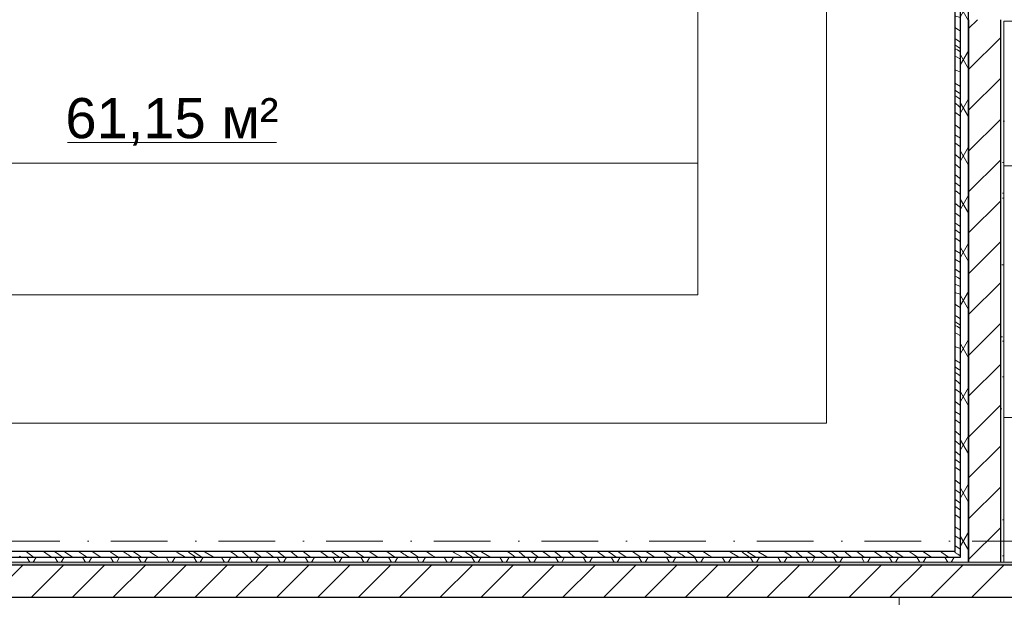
# Model space of a CAD drawing. Header units: millimetres. Extents: x -59761 to 112741, y -57975 to 46221.
# Tile 34 of 256: x 11391 to 17523, y -17900 to -14300. Entities that reach past the tile are written whole.
import ezdxf

# ---------------------------------------------------------------- set-up
doc = ezdxf.new("R2010")
doc.units = ezdxf.units.MM
for name, pattern in [('Wipeout_Contour', [1000, 0, -1000]), ('Штриховая', [564.444447, 282.222223, -282.222223]), ('Штрихпунктирная', [670.277762, 352.777767, -176.388884, 0, -141.111112])]:
    doc.linetypes.add(name, pattern=pattern)
for name, color, linetype in [('Интерьер - Оборудование бань', 7, 'Continuous'), ('Интерьер - Сантехника', 7, 'Continuous'), ('Конструктив - Стены Блок 200 нов', 7, 'Continuous'), ('УЛИЦА_Внутр отделка бань', 7, 'Continuous'), ('Элемент Модели - Зона', 7, 'Continuous'), ('Элемент Модели - Оси', 2, 'Continuous')]:
    doc.layers.add(name, color=color, linetype=linetype)
doc.styles.add('СГЕНЕРИР_СТИЛЬ_1', font='arial.ttf')
pattern_1 = [(45, (-45000, -53650), (-111.36932, 111.36932), [0, -105, 0, -157.5]), (110, (-44650, -53650), (148.0016, 53.86817), [0, -77, 0, -133])]
pattern_2 = [(45, (-45000, -54000), (-127.2792, 127.2792), [])]
pattern_3 = [(60, (-45000, -54000), (-129.9038, 75), []), (120, (-45000, -54000), (129.9038, 75), [])]

# ---------------------------------------------------------------- blocks, each defined once
blk = doc.blocks.new('*X637', base_point=(2412685.8, -340475.5))
at = {"layer": 'УЛИЦА_Внутр отделка бань', "color": 7, "linetype": 'Continuous', "lineweight": 5}
blk.add_line((2474913.7, -304103.5), (2474900.8, -304095.1), dxfattribs=at)
blk = doc.blocks.new('*X640', base_point=(2412685.8, -340475.5))
at = {"layer": 'УЛИЦА_Внутр отделка бань', "color": 7, "linetype": 'Continuous', "lineweight": 5}
for p, q in [((2474935.8, -298366.5), (2474927.5, -298360.5)), ((2474907.6, -298395.5), (2474900.8, -298390.7)), ((2474935.8, -298415.6), (2474907.6, -298395.5)), ((2474935.8, -298496.7), (2474900.8, -298471.2)), ((2474912.2, -298539.1), (2474900.8, -298530.8)), ((2474935.8, -298555.6), (2474912.2, -298539.1)), ((2474931.4, -298613.9), (2474900.8, -298592.2)), ((2474935.8, -298659.3), (2474900.8, -298635.5)), ((2474935.8, -298617), (2474931.4, -298613.9)), ((2474927.5, -298704.8), (2474900.8, -298685.8)), ((2474935.8, -298710.7), (2474927.5, -298704.8)), ((2474934.8, -298785.3), (2474900.8, -298762.9)), ((2474935.8, -298785.9), (2474934.8, -298785.3)), ((2474935.8, -298840.4), (2474900.8, -298818.9)), ((2474905.5, -298885), (2474900.8, -298881.9)), ((2474914.8, -298891), (2474905.5, -298885)), ((2474924.1, -298897), (2474914.8, -298891)), ((2474933.5, -298903), (2474924.1, -298897)), ((2474935.8, -298904.4), (2474933.5, -298903)), ((2474918.1, -298933.7), (2474900.8, -298922.5)), ((2474926, -298938.7), (2474918.1, -298933.7)), ((2474933.9, -298943.8), (2474926, -298938.7)), ((2474935.8, -298945), (2474933.9, -298943.8)), ((2474900.8, -298975.5), (2474906.1, -298977.7)), ((2474900.8, -299026.5), (2474932.8, -299038)), ((2474906.1, -298977.7), (2474928.7, -298987.3)), ((2474928.7, -298987.3), (2474935.8, -298990.5)), ((2474932.8, -299038), (2474935.8, -299039.2)), ((2474922.4, -299113.7), (2474900.8, -299100.1)), ((2474935.8, -299122), (2474922.4, -299113.7)), ((2474913.2, -299176.3), (2474900.8, -299168.2)), ((2474925, -299223.8), (2474900.8, -299207.8)), ((2474935.8, -299190.6), (2474913.2, -299176.3)), ((2474907.3, -299235), (2474900.8, -299231.6)), ((2474900.8, -299276.4), (2474929.2, -299292.7)), ((2474916.7, -299240.2), (2474907.3, -299235)), ((2474926, -299245.6), (2474916.7, -299240.2)), ((2474935.8, -299230.9), (2474925, -299223.8)), ((2474935.2, -299251.3), (2474926, -299245.6)), ((2474935.8, -299251.6), (2474935.2, -299251.3)), ((2474929.2, -299292.7), (2474935.8, -299296.9)), ((2474916.9, -299369.4), (2474900.8, -299363.8)), ((2474935.8, -299377.4), (2474916.9, -299369.4)), ((2474935.8, -299467.1), (2474900.8, -299446.7)), ((2474929, -299509.2), (2474900.8, -299491.5)), ((2474924.5, -299540.3), (2474900.8, -299523.1)), ((2474935.8, -299513.4), (2474929, -299509.2)), ((2474910.2, -299577.4), (2474900.8, -299569.2)), ((2474920.4, -299586.5), (2474910.2, -299577.4)), ((2474935.8, -299600.1), (2474920.4, -299586.5)), ((2474935.8, -299548.4), (2474924.5, -299540.3)), ((2474935, -299653.5), (2474900.8, -299626.9)), ((2474910.4, -299713.3), (2474900.8, -299707.4)), ((2474935.8, -299654.2), (2474935, -299653.5)), ((2474935.7, -299790.2), (2474900.8, -299769.4)), ((2474928, -299725.5), (2474910.4, -299713.3)), ((2474935.8, -299731.6), (2474928, -299725.5)), ((2474935.8, -299844.5), (2474900.8, -299819.5)), ((2474935.8, -299790.2), (2474935.7, -299790.2)), ((2474935.8, -299918), (2474900.8, -299890)), ((2474915.6, -299961.9), (2474900.8, -299949.7)), ((2474935.8, -300042.6), (2474900.8, -300015.5)), ((2474935.8, -299978.3), (2474915.6, -299961.9)), ((2474935.8, -300090.7), (2474900.8, -300065.3)), ((2474907.6, -300119.7), (2474900.8, -300114.9)), ((2474935.8, -300139.8), (2474907.6, -300119.7)), ((2474935.8, -300220.9), (2474900.8, -300195.5)), ((2474912.2, -300263.3), (2474900.8, -300255)), ((2474931.4, -300338.2), (2474900.8, -300316.4)), ((2474935.8, -300279.8), (2474912.2, -300263.3)), ((2474935.8, -300383.5), (2474900.8, -300359.8)), ((2474935.8, -300341.2), (2474931.4, -300338.2)), ((2474927.5, -300429), (2474900.8, -300410)), ((2474935.8, -300434.9), (2474927.5, -300429)), ((2474934.8, -300509.5), (2474900.8, -300487.1)), ((2474935.8, -300564.6), (2474900.8, -300543.1)), ((2474935.8, -300510.1), (2474934.8, -300509.5)), ((2474905.5, -300609.2), (2474900.8, -300606.1)), ((2474914.8, -300615.2), (2474905.5, -300609.2)), ((2474924.1, -300621.2), (2474914.8, -300615.2)), ((2474933.5, -300627.2), (2474924.1, -300621.2)), ((2474935.8, -300628.6), (2474933.5, -300627.2)), ((2474918.1, -300657.9), (2474900.8, -300646.7)), ((2474926, -300662.9), (2474918.1, -300657.9)), ((2474933.9, -300668), (2474926, -300662.9)), ((2474935.8, -300669.2), (2474933.9, -300668)), ((2474900.8, -300699.7), (2474906.1, -300701.9)), ((2474900.8, -300750.7), (2474932.8, -300762.2)), ((2474906.1, -300701.9), (2474928.7, -300711.5)), ((2474928.7, -300711.5), (2474935.8, -300714.7)), ((2474932.8, -300762.2), (2474935.8, -300763.4)), ((2474922.4, -300837.9), (2474900.8, -300824.3)), ((2474935.8, -300846.2), (2474922.4, -300837.9)), ((2474913.2, -300900.5), (2474900.8, -300892.4)), ((2474925, -300948.1), (2474900.8, -300932)), ((2474935.8, -300914.8), (2474913.2, -300900.5)), ((2474907.3, -300959.2), (2474900.8, -300955.8)), ((2474916.7, -300964.4), (2474907.3, -300959.2)), ((2474926, -300969.8), (2474916.7, -300964.4)), ((2474935.8, -300955.1), (2474925, -300948.1)), ((2474935.2, -300975.5), (2474926, -300969.8)), ((2474935.8, -300975.9), (2474935.2, -300975.5)), ((2474900.8, -301000.6), (2474929.2, -301017)), ((2474929.2, -301017), (2474935.8, -301021.1)), ((2474916.9, -301093.6), (2474900.8, -301088)), ((2474935.8, -301101.6), (2474916.9, -301093.6)), ((2474935.8, -301191.3), (2474900.8, -301170.9)), ((2474929, -301233.4), (2474900.8, -301215.7)), ((2474935.8, -301237.6), (2474929, -301233.4)), ((2474924.5, -301264.5), (2474900.8, -301247.3)), ((2474910.2, -301301.6), (2474900.8, -301293.4)), ((2474920.4, -301310.8), (2474910.2, -301301.6)), ((2474935.8, -301272.6), (2474924.5, -301264.5)), ((2474935, -301377.7), (2474900.8, -301351.1)), ((2474935.8, -301324.3), (2474920.4, -301310.8)), ((2474935.8, -301378.4), (2474935, -301377.7)), ((2474910.4, -301437.5), (2474900.8, -301431.6)), ((2474928, -301449.7), (2474910.4, -301437.5)), ((2474935.8, -301455.8), (2474928, -301449.7)), ((2474935.7, -301514.4), (2474900.8, -301493.6)), ((2474935.8, -301568.7), (2474900.8, -301543.7)), ((2474935.8, -301514.4), (2474935.7, -301514.4)), ((2474935.8, -301642.3), (2474900.8, -301614.2)), ((2474915.6, -301686.1), (2474900.8, -301673.9)), ((2474935.8, -301702.5), (2474915.6, -301686.1)), ((2474935.8, -301766.8), (2474900.8, -301739.7)), ((2474935.8, -301814.9), (2474900.8, -301789.5)), ((2474907.6, -301844), (2474900.8, -301839.1)), ((2474935.8, -301864), (2474907.6, -301844)), ((2474935.8, -301945.1), (2474900.8, -301919.7)), ((2474912.2, -301987.5), (2474900.8, -301979.2)), ((2474935.8, -302004), (2474912.2, -301987.5)), ((2474931.4, -302062.4), (2474900.8, -302040.6)), ((2474935.8, -302107.7), (2474900.8, -302084)), ((2474935.8, -302065.4), (2474931.4, -302062.4)), ((2474927.5, -302153.2), (2474900.8, -302134.2)), ((2474935.8, -302159.1), (2474927.5, -302153.2)), ((2474934.8, -302233.7), (2474900.8, -302211.4)), ((2474935.8, -302288.8), (2474900.8, -302267.3)), ((2474935.8, -302234.3), (2474934.8, -302233.7)), ((2474905.5, -302333.4), (2474900.8, -302330.3)), ((2474914.8, -302339.4), (2474905.5, -302333.4)), ((2474924.1, -302345.4), (2474914.8, -302339.4)), ((2474933.5, -302351.4), (2474924.1, -302345.4)), ((2474918.1, -302382.1), (2474900.8, -302370.9)), ((2474926, -302387.2), (2474918.1, -302382.1)), ((2474933.9, -302392.2), (2474926, -302387.2)), ((2474935.8, -302352.8), (2474933.5, -302351.4)), ((2474935.8, -302393.4), (2474933.9, -302392.2)), ((2474900.8, -302423.9), (2474906.1, -302426.1)), ((2474906.1, -302426.1), (2474928.7, -302435.7)), ((2474928.7, -302435.7), (2474935.8, -302438.9)), ((2474900.8, -302475), (2474932.8, -302486.4)), ((2474932.8, -302486.4), (2474935.8, -302487.6)), ((2474922.4, -302562.1), (2474900.8, -302548.5)), ((2474935.8, -302570.4), (2474922.4, -302562.1)), ((2474913.2, -302624.7), (2474900.8, -302616.7)), ((2474935.8, -302639), (2474913.2, -302624.7)), ((2474925, -302672.3), (2474900.8, -302656.2)), ((2474907.3, -302683.4), (2474900.8, -302680)), ((2474916.7, -302688.6), (2474907.3, -302683.4)), ((2474926, -302694), (2474916.7, -302688.6)), ((2474935.8, -302679.3), (2474925, -302672.3)), ((2474935.2, -302699.7), (2474926, -302694)), ((2474935.8, -302700.1), (2474935.2, -302699.7)), ((2474900.8, -302724.8), (2474929.2, -302741.2)), ((2474929.2, -302741.2), (2474935.8, -302745.3)), ((2474916.9, -302817.8), (2474900.8, -302812.2)), ((2474935.8, -302825.8), (2474916.9, -302817.8)), ((2474935.8, -302915.5), (2474900.8, -302895.1)), ((2474929, -302957.6), (2474900.8, -302939.9)), ((2474935.8, -302961.8), (2474929, -302957.6)), ((2474924.5, -302988.7), (2474900.8, -302971.5)), ((2474910.2, -303025.8), (2474900.8, -303017.7)), ((2474935.8, -302996.8), (2474924.5, -302988.7)), ((2474935, -303101.9), (2474900.8, -303075.3)), ((2474920.4, -303035), (2474910.2, -303025.8)), ((2474935.8, -303048.5), (2474920.4, -303035)), ((2474935.8, -303102.6), (2474935, -303101.9)), ((2474910.4, -303161.7), (2474900.8, -303155.8)), ((2474928, -303174), (2474910.4, -303161.7)), ((2474935.8, -303180), (2474928, -303174)), ((2474935.7, -303238.6), (2474900.8, -303217.8)), ((2474935.8, -303238.6), (2474935.7, -303238.6)), ((2474935.8, -303292.9), (2474900.8, -303267.9)), ((2474935.8, -303366.5), (2474900.8, -303338.4)), ((2474915.6, -303410.3), (2474900.8, -303398.1)), ((2474935.8, -303426.7), (2474915.6, -303410.3)), ((2474935.8, -303491), (2474900.8, -303464)), ((2474935.8, -303539.1), (2474900.8, -303513.7)), ((2474907.6, -303568.2), (2474900.8, -303563.3)), ((2474935.8, -303588.2), (2474907.6, -303568.2)), ((2474935.8, -303669.3), (2474900.8, -303643.9)), ((2474912.2, -303711.7), (2474900.8, -303703.4)), ((2474935.8, -303728.2), (2474912.2, -303711.7)), ((2474931.4, -303786.6), (2474900.8, -303764.8)), ((2474935.8, -303831.9), (2474900.8, -303808.2)), ((2474935.8, -303789.6), (2474931.4, -303786.6)), ((2474927.5, -303877.4), (2474900.8, -303858.4)), ((2474935.8, -303883.3), (2474927.5, -303877.4)), ((2474934.8, -303957.9), (2474900.8, -303935.6)), ((2474935.8, -304013), (2474900.8, -303991.5)), ((2474935.8, -303958.5), (2474934.8, -303957.9)), ((2474905.5, -304057.6), (2474900.8, -304054.5)), ((2474914.8, -304063.6), (2474905.5, -304057.6)), ((2474924.1, -304069.6), (2474914.8, -304063.6)), ((2474933.5, -304075.6), (2474924.1, -304069.6)), ((2474935.8, -304077), (2474933.5, -304075.6))]:
    blk.add_line(p, q, dxfattribs=at)
blk = doc.blocks.new('*X641', base_point=(2412685.8, -340475.5))
at = {"layer": 'УЛИЦА_Внутр отделка бань', "color": 7, "linetype": 'Continuous', "lineweight": 5}
for p, q in [((2474918.1, -304106.3), (2474913.7, -304103.5)), ((2474926, -304111.4), (2474918.1, -304106.3)), ((2474933.9, -304116.4), (2474926, -304111.4)), ((2474935.8, -304117.6), (2474933.9, -304116.4))]:
    blk.add_line(p, q, dxfattribs=at)
blk = doc.blocks.new('*X643', base_point=(2412685.8, -340475.5))
at = {"layer": 'УЛИЦА_Внутр отделка бань', "color": 7, "linetype": 'Continuous', "lineweight": 5}
for p, q in [((2469085, -304125.5), (2469075.8, -304118.3)), ((2469162.8, -304125.5), (2469116.9, -304090.5)), ((2469274, -304125.5), (2469224.9, -304090.5)), ((2469319.5, -304108.8), (2469293.8, -304090.5)), ((2469343.6, -304125.5), (2469319.5, -304108.8)), ((2469360, -304093.1), (2469356.4, -304090.5)), ((2469405.6, -304125.5), (2469360, -304093.1)), ((2469474.3, -304111.4), (2469443.5, -304090.5)), ((2469495.8, -304125.5), (2469474.3, -304111.4)), ((2469582.4, -304125.5), (2469529.1, -304090.5)), ((2469646.6, -304095.4), (2469639.7, -304090.5)), ((2469689, -304125.5), (2469646.6, -304095.4)), ((2469745.5, -304106.3), (2469721.1, -304090.5)), ((2469753.4, -304111.4), (2469745.5, -304106.3)), ((2469761.2, -304116.4), (2469753.4, -304111.4)), ((2469769.1, -304121.4), (2469761.2, -304116.4)), ((2469775.6, -304125.5), (2469769.1, -304121.4)), ((2469817.5, -304113.8), (2469783.4, -304090.5)), ((2469835.1, -304125.5), (2469817.5, -304113.8)), ((2469899.6, -304099.7), (2469885.3, -304090.5)), ((2469922.2, -304113.9), (2469899.6, -304099.7)), ((2469940.9, -304125.5), (2469922.2, -304113.9)), ((2470047.8, -304090.5), (2470060.6, -304097.2)), ((2470060.6, -304097.2), (2470101.5, -304120.5)), ((2470101.5, -304120.5), (2470109.4, -304125.5)), ((2470125.3, -304090.9), (2470124.7, -304090.5)), ((2470134, -304097.2), (2470125.3, -304090.9)), ((2470167.8, -304121.9), (2470134, -304097.2)), ((2470211.5, -304125.5), (2470156.9, -304090.5)), ((2470172.7, -304125.5), (2470167.8, -304121.9)), ((2470231.5, -304094), (2470225.8, -304090.5)), ((2470280.9, -304122.7), (2470231.5, -304094)), ((2470285.8, -304125.5), (2470280.9, -304122.7)), ((2470417.1, -304109.3), (2470389.4, -304090.5)), ((2470438, -304125.5), (2470417.1, -304109.3)), ((2470501, -304125.5), (2470461.3, -304090.5)), ((2470543.3, -304096.5), (2470535, -304090.5)), ((2470577.3, -304120.8), (2470543.3, -304096.5)), ((2470584, -304125.5), (2470577.3, -304120.8)), ((2470625.2, -304100.7), (2470608.1, -304090.5)), ((2470657.9, -304125.5), (2470625.2, -304100.7)), ((2470701.6, -304105.3), (2470683.6, -304090.5)), ((2470727.1, -304125.5), (2470701.6, -304105.3)), ((2470777.5, -304100), (2470765.9, -304090.5)), ((2470800, -304118.3), (2470777.5, -304100)), ((2470809.2, -304125.5), (2470800, -304118.3)), ((2470887, -304125.5), (2470841.1, -304090.5)), ((2470998.2, -304125.5), (2470949.1, -304090.5)), ((2471043.7, -304108.8), (2471018, -304090.5)), ((2471067.8, -304125.5), (2471043.7, -304108.8)), ((2471084.2, -304093.1), (2471080.6, -304090.5)), ((2471129.8, -304125.5), (2471084.2, -304093.1)), ((2471198.5, -304111.4), (2471167.8, -304090.5)), ((2471220, -304125.5), (2471198.5, -304111.4)), ((2471306.6, -304125.5), (2471253.3, -304090.5)), ((2471370.8, -304095.4), (2471363.9, -304090.5)), ((2471413.2, -304125.5), (2471370.8, -304095.4)), ((2471469.7, -304106.3), (2471445.3, -304090.5)), ((2471477.6, -304111.4), (2471469.7, -304106.3)), ((2471485.5, -304116.4), (2471477.6, -304111.4)), ((2471493.3, -304121.4), (2471485.5, -304116.4)), ((2471499.8, -304125.5), (2471493.3, -304121.4)), ((2471541.7, -304113.8), (2471507.6, -304090.5)), ((2471559.3, -304125.5), (2471541.7, -304113.8)), ((2471623.8, -304099.7), (2471609.5, -304090.5)), ((2471646.4, -304113.9), (2471623.8, -304099.7)), ((2471665.1, -304125.5), (2471646.4, -304113.9)), ((2471772, -304090.5), (2471784.9, -304097.2)), ((2471784.9, -304097.2), (2471825.7, -304120.5)), ((2471825.7, -304120.5), (2471833.6, -304125.5)), ((2471849.5, -304090.9), (2471848.9, -304090.5)), ((2471858.3, -304097.2), (2471849.5, -304090.9)), ((2471892, -304121.9), (2471858.3, -304097.2)), ((2471935.8, -304125.5), (2471881.1, -304090.5)), ((2471897, -304125.5), (2471892, -304121.9)), ((2471955.7, -304094), (2471950, -304090.5)), ((2472005.1, -304122.7), (2471955.7, -304094)), ((2472010, -304125.5), (2472005.1, -304122.7)), ((2472141.3, -304109.3), (2472113.6, -304090.5)), ((2472162.2, -304125.5), (2472141.3, -304109.3)), ((2472225.3, -304125.5), (2472185.6, -304090.5)), ((2472267.5, -304096.5), (2472259.2, -304090.5)), ((2472301.5, -304120.8), (2472267.5, -304096.5)), ((2472308.2, -304125.5), (2472301.5, -304120.8)), ((2472349.4, -304100.7), (2472332.3, -304090.5)), ((2472382.1, -304125.5), (2472349.4, -304100.7)), ((2472425.8, -304105.3), (2472407.8, -304090.5)), ((2472451.3, -304125.5), (2472425.8, -304105.3)), ((2472501.7, -304100), (2472490.2, -304090.5)), ((2472524.2, -304118.3), (2472501.7, -304100)), ((2472533.4, -304125.5), (2472524.2, -304118.3)), ((2472611.2, -304125.5), (2472565.3, -304090.5)), ((2472722.4, -304125.5), (2472673.3, -304090.5)), ((2472767.9, -304108.8), (2472742.2, -304090.5)), ((2472792.1, -304125.5), (2472767.9, -304108.8)), ((2472808.4, -304093.1), (2472804.9, -304090.5)), ((2472854.1, -304125.5), (2472808.4, -304093.1)), ((2472922.7, -304111.4), (2472892, -304090.5)), ((2472944.3, -304125.5), (2472922.7, -304111.4)), ((2473030.8, -304125.5), (2472977.5, -304090.5)), ((2473095.1, -304095.4), (2473088.1, -304090.5)), ((2473137.4, -304125.5), (2473095.1, -304095.4)), ((2473193.9, -304106.3), (2473169.5, -304090.5)), ((2473201.8, -304111.4), (2473193.9, -304106.3)), ((2473209.7, -304116.4), (2473201.8, -304111.4)), ((2473217.6, -304121.4), (2473209.7, -304116.4)), ((2473224, -304125.5), (2473217.6, -304121.4)), ((2473265.9, -304113.8), (2473231.8, -304090.5)), ((2473283.6, -304125.5), (2473265.9, -304113.8)), ((2473348, -304099.7), (2473333.7, -304090.5)), ((2473370.6, -304113.9), (2473348, -304099.7)), ((2473389.3, -304125.5), (2473370.6, -304113.9)), ((2473496.2, -304090.5), (2473509.1, -304097.2)), ((2473509.1, -304097.2), (2473549.9, -304120.5)), ((2473549.9, -304120.5), (2473557.8, -304125.5)), ((2473573.7, -304090.9), (2473573.1, -304090.5)), ((2473582.5, -304097.2), (2473573.7, -304090.9)), ((2473616.2, -304121.9), (2473582.5, -304097.2)), ((2473660, -304125.5), (2473605.3, -304090.5)), ((2473621.2, -304125.5), (2473616.2, -304121.9)), ((2473679.9, -304094), (2473674.2, -304090.5)), ((2473729.3, -304122.7), (2473679.9, -304094)), ((2473734.2, -304125.5), (2473729.3, -304122.7)), ((2473865.5, -304109.3), (2473837.8, -304090.5)), ((2473886.4, -304125.5), (2473865.5, -304109.3)), ((2473949.5, -304125.5), (2473909.8, -304090.5)), ((2473991.7, -304096.5), (2473983.4, -304090.5)), ((2474025.7, -304120.8), (2473991.7, -304096.5)), ((2474032.4, -304125.5), (2474025.7, -304120.8)), ((2474073.6, -304100.7), (2474056.5, -304090.5)), ((2474106.3, -304125.5), (2474073.6, -304100.7)), ((2474150, -304105.3), (2474132, -304090.5)), ((2474175.5, -304125.5), (2474150, -304105.3)), ((2474225.9, -304100), (2474214.4, -304090.5)), ((2474248.4, -304118.3), (2474225.9, -304100)), ((2474257.6, -304125.5), (2474248.4, -304118.3)), ((2474335.4, -304125.5), (2474289.5, -304090.5)), ((2474446.7, -304125.5), (2474397.5, -304090.5)), ((2474492.1, -304108.8), (2474466.4, -304090.5)), ((2474516.3, -304125.5), (2474492.1, -304108.8)), ((2474532.7, -304093.1), (2474529.1, -304090.5)), ((2474578.3, -304125.5), (2474532.7, -304093.1)), ((2474646.9, -304111.4), (2474616.2, -304090.5)), ((2474668.5, -304125.5), (2474646.9, -304111.4)), ((2474755, -304125.5), (2474701.8, -304090.5)), ((2474819.3, -304095.4), (2474812.3, -304090.5)), ((2474861.6, -304125.5), (2474819.3, -304095.4)), ((2474900.8, -304095.1), (2474893.7, -304090.5))]:
    blk.add_line(p, q, dxfattribs=at)

msp = doc.modelspace()

# ---------------------------------------------------------------- linework, layer by layer
at = {"layer": 'Интерьер - Оборудование бань', "color": 7, "linetype": 'Continuous', "lineweight": 15, "flags": 128}
for points in [[(6985.2, -11885), (6985.2, -17615), (17215, -17615), (17215, -11885), (16415, -11885), (16415, -16815), (7785.2, -16815), (7785.2, -11885)], [(7785.2, -11885), (7785.2, -16815), (16415, -16815), (16415, -11885), (15615, -11885), (15615, -16015), (8585.2, -16015), (8585.2, -11885)], [(8585.2, -15195), (8585.2, -16015), (15615, -16015), (15615, -15195)]]:
    msp.add_lwpolyline(points, close=True, dxfattribs=at)
at = {"layer": 'Элемент Модели - Зона', "color": 7, "linetype": 'Continuous', "lineweight": 15}
msp.add_line((11688.89, -15066.06), (12989.47, -15066.06), dxfattribs=at)
at = {"layer": 'Элемент Модели - Зона', "color": 253, "linetype": 'Штриховая', "lineweight": 15, "flags": 128}
for points in [[(23960.57, -14189.99), (23960.57, -13289.99), (24078.18, -13289.99), (24078.18, -14189.99), (24979.73, -14189.99), (24979.73, -14179.99), (32179.73, -14179.99), (32179.73, -11600), (17520, -11600), (17520, -14189.99), (18420, -14189.99), (18420, -13289.99), (18540, -13289.99), (18540, -14189.99), (19440, -14189.99), (19440, -14309.99), (18540, -14309.99), (18540, -15209.99), (18420, -15209.99), (18420, -14309.99), (17520, -14309.99), (17520, -17680), (24979.73, -17680), (24979.73, -14309.99), (24079.73, -14309.99), (24079.73, -15209.99), (23959.8, -15209.99), (23959.8, -14309.99), (23059.8, -14309.99), (23059.8, -14189.99)], [(17300, -17680), (17300, -11800), (6900.2, -11800), (6900.2, -17680)], [(20664.74, -20300.5), (20664.74, -17900), (18300, -17900), (18300, -18300), (17700, -18300), (17700, -17900), (16868.14, -17900), (16868.14, -19462.02), (17713.57, -20300.5)]]:
    msp.add_lwpolyline(points, close=True, dxfattribs=at)

# ---------------------------------------------------------------- texts
at = {"layer": 'Элемент Модели - Зона', "color": 7, "lineweight": 15, "insert": (12339.18, -14936.75), "char_height": 250, "attachment_point": 5, "style": 'СГЕНЕРИР_СТИЛЬ_1'}
msp.add_mtext('\\A1;{\\pqc;\\fArial|b0|i0|c204|p38;61,15 м²}', dxfattribs=at)

# ---------------------------------------------------------------- next in the draw order: wipeouts: each hides what was drawn before it
at = {"color": 254, "linetype": 'Wipeout_Contour', "lineweight": 0, "ltscale": 9972968.066655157}
msp.add_wipeout([(17280, -11820), (17280, -17698), (17300, -17698), (17300, -11820)], dxfattribs=at).dxf.layer = 'Конструктив - Стены Блок 200 нов'
at = {"color": 254, "linetype": 'Wipeout_Contour', "lineweight": 0, "ltscale": 9974439.916414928}
msp.add_wipeout([(17500, -14309.99), (17500, -17698), (17520, -17698), (17520, -14309.99)], dxfattribs=at).dxf.layer = 'Конструктив - Стены Блок 200 нов'

# ---------------------------------------------------------------- next in the draw order: hatches: boundary and pattern name
at = {"layer": 'Конструктив - Стены Блок 200 нов', "linetype": 'Continuous', "lineweight": 5}
h = msp.add_hatch(dxfattribs=at)
h.set_pattern_fill('ШТУКАТУРКА__ГИПС_01_000D', color=252, style=0, pattern_type=2)
h.set_pattern_definition(pattern_1)
h.paths.add_polyline_path([(17280, -11820), (17280, -17698), (17300, -17698), (17300, -11820)])
h = msp.add_hatch(dxfattribs=at)
h.set_pattern_fill('ШТУКАТУРКА__ГИПС_01_000D', color=252, style=0, pattern_type=2)
h.set_pattern_definition(pattern_1)
h.paths.add_polyline_path([(17500, -14309.99), (17500, -17698), (17520, -17698), (17520, -14309.99)])

# ---------------------------------------------------------------- next in the draw order: wipeouts: each hides what was drawn before it
at = {"color": 254, "linetype": 'Wipeout_Contour', "lineweight": 0, "ltscale": 9973615.559720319}
msp.add_wipeout([(17500, -14299.99), (17500, -14309.99), (17520, -14309.99), (17520, -14299.99)], dxfattribs=at).dxf.layer = 'Конструктив - Стены Блок 200 нов'

# ---------------------------------------------------------------- next in the draw order: wipeouts: each hides what was drawn before it
at = {"color": 254, "linetype": 'Wipeout_Contour', "lineweight": 0, "ltscale": 9974000.753173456}
msp.add_wipeout([(17300, -14299.99), (17300, -17698), (17500, -17698), (17500, -14299.99)], dxfattribs=at).dxf.layer = 'Конструктив - Стены Блок 200 нов'

# ---------------------------------------------------------------- next in the draw order: hatches: boundary and pattern name
at = {"layer": 'Конструктив - Стены Блок 200 нов', "linetype": 'Continuous', "lineweight": 5}
h = msp.add_hatch(dxfattribs=at)
h.set_pattern_fill('БЛОКИ_БЕТОННЫЕ_ЭФФЕКТИВН_2D', style=0, pattern_type=2)
h.set_pattern_definition(pattern_2)
h.paths.add_polyline_path([(17300, -14299.99), (17300, -17698), (17500, -17698), (17500, -14299.99)])

# ---------------------------------------------------------------- next in the draw order: linework, layer by layer
at = {"layer": 'Интерьер - Сантехника', "color": 7, "linetype": 'Continuous', "lineweight": 5, "flags": 128}
for points in [[(18420, -14309.99), (17520, -14309.99), (17520, -15209.99), (18420, -15209.99)], [(18420, -16780), (17520, -16780), (17520, -17680), (18420, -17680)]]:
    msp.add_lwpolyline(points, close=True, dxfattribs=at)
at = {"layer": 'Конструктив - Стены Блок 200 нов', "color": 7, "linetype": 'Continuous', "lineweight": 30}
for p, q in [((17300, -14299.99), (17300, -17698)), ((17500, -17698), (17500, -14299.99))]:
    msp.add_line(p, q, dxfattribs=at)
at = {"layer": 'Конструктив - Стены Блок 200 нов', "color": 7, "linetype": 'Continuous', "lineweight": 30, "flags": 128}
for points in [[(17280, -11820), (17280, -17698)], [(17300, -17698), (17280, -17698)], [(17500, -17698), (17300, -17698)]]:
    msp.add_lwpolyline(points, dxfattribs=at)
at = {"layer": 'Конструктив - Стены Блок 200 нов', "color": 7, "linetype": 'Continuous', "lineweight": 5, "flags": 128}
for points in [[(17520, -17698), (17520, -14309.99)], [(17520, -17698), (17500, -17698)]]:
    msp.add_lwpolyline(points, dxfattribs=at)

# ---------------------------------------------------------------- next in the draw order: wipeouts: each hides what was drawn before it
at = {"color": 254, "linetype": 'Wipeout_Contour', "lineweight": 0, "ltscale": 7480717.036518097}
msp.add_wipeout([(17250, -17650), (17250, -17700), (17300, -17700)], dxfattribs=at).dxf.layer = 'УЛИЦА_Внутр отделка бань'

# ---------------------------------------------------------------- next in the draw order: wipeouts: each hides what was drawn before it
at = {"color": 254, "linetype": 'Wipeout_Contour', "lineweight": 0, "ltscale": 7480581.466448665}
msp.add_wipeout([(17215, -17615), (17215, -17650), (17250, -17650)], dxfattribs=at).dxf.layer = 'УЛИЦА_Внутр отделка бань'

# ---------------------------------------------------------------- next in the draw order: block references
at = {"layer": 'УЛИЦА_Внутр отделка бань', "color": 7, "lineweight": 30}
msp.add_blockref('*X637', (-45000, -54000), dxfattribs=at)

# ---------------------------------------------------------------- next in the draw order: wipeouts: each hides what was drawn before it
at = {"color": 254, "linetype": 'Wipeout_Contour', "lineweight": 0, "ltscale": 9972903.97671906}
msp.add_wipeout([(17300, -11850), (17250, -11850), (17250, -17650), (17300, -17650)], dxfattribs=at).dxf.layer = 'УЛИЦА_Внутр отделка бань'

# ---------------------------------------------------------------- next in the draw order: hatches: boundary and pattern name
at = {"layer": 'УЛИЦА_Внутр отделка бань', "linetype": 'Continuous', "lineweight": 5}
h = msp.add_hatch(dxfattribs=at)
h.set_pattern_fill('ИЗОЛЯЦИЯ_02_000D', style=0, pattern_type=2)
h.set_pattern_definition(pattern_3)
h.paths.add_polyline_path([(17300, -11850), (17250, -11850), (17250, -17650), (17300, -17650)])

# ---------------------------------------------------------------- next in the draw order: wipeouts: each hides what was drawn before it
at = {"color": 254, "linetype": 'Wipeout_Contour', "lineweight": 0, "ltscale": 9972735.062641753}
msp.add_wipeout([(17250, -11885), (17215, -11885), (17215, -17615), (17250, -17615)], dxfattribs=at).dxf.layer = 'УЛИЦА_Внутр отделка бань'
at = {"color": 254, "linetype": 'Wipeout_Contour', "lineweight": 0, "ltscale": 7480759.450005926}
msp.add_wipeout([(17300, -17650), (17250, -17650), (17300, -17700)], dxfattribs=at).dxf.layer = 'УЛИЦА_Внутр отделка бань'

# ---------------------------------------------------------------- next in the draw order: linework, layer by layer
at = {"layer": 'УЛИЦА_Внутр отделка бань', "color": 7, "linetype": 'Continuous', "lineweight": 30, "flags": 128}
msp.add_lwpolyline([(17300, -17700), (17300, -11800)], dxfattribs=at)
at = {"layer": 'УЛИЦА_Внутр отделка бань', "color": 7, "linetype": 'Continuous', "lineweight": 5, "flags": 128}
msp.add_lwpolyline([(17300, -17700), (17250, -17700)], dxfattribs=at)
at = {"layer": 'Элемент Модели - Оси', "color": 7, "linetype": 'Штрихпунктирная', "lineweight": 15}
msp.add_line((-57760.58, -17550), (110650, -17550), dxfattribs=at)

# ---------------------------------------------------------------- next in the draw order: block references
at = {"layer": 'УЛИЦА_Внутр отделка бань', "color": 7, "lineweight": 30}
msp.add_blockref('*X640', (-45000, -54000), dxfattribs=at)

# ---------------------------------------------------------------- next in the draw order: wipeouts: each hides what was drawn before it
at = {"color": 254, "linetype": 'Wipeout_Contour', "lineweight": 0, "ltscale": 7480610.822129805}
msp.add_wipeout([(17250, -17615), (17215, -17615), (17250, -17650)], dxfattribs=at).dxf.layer = 'УЛИЦА_Внутр отделка бань'

# ---------------------------------------------------------------- next in the draw order: linework, layer by layer
at = {"layer": 'УЛИЦА_Внутр отделка бань', "color": 7, "linetype": 'Continuous', "lineweight": 30}
for p, q in [((17250, -17615), (17250, -11885)), ((17215, -17650), (17250, -17650)), ((17250, -17650), (17250, -17615))]:
    msp.add_line(p, q, dxfattribs=at)
at = {"layer": 'УЛИЦА_Внутр отделка бань', "color": 7, "linetype": 'Continuous', "lineweight": 30, "flags": 128}
msp.add_lwpolyline([(17215, -11885), (17215, -17615)], dxfattribs=at)

# ---------------------------------------------------------------- next in the draw order: block references
at = {"layer": 'УЛИЦА_Внутр отделка бань', "color": 7, "lineweight": 30}
msp.add_blockref('*X641', (-45000, -54000), dxfattribs=at)

# ---------------------------------------------------------------- next in the draw order: wipeouts: each hides what was drawn before it
at = {"color": 254, "linetype": 'Wipeout_Contour', "lineweight": 0, "ltscale": 9953773.256138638}
msp.add_wipeout([(17250, -17650), (6950.2, -17650), (6950.2, -17700), (17250, -17700)], dxfattribs=at).dxf.layer = 'УЛИЦА_Внутр отделка бань'

# ---------------------------------------------------------------- next in the draw order: hatches: boundary and pattern name
at = {"layer": 'УЛИЦА_Внутр отделка бань', "linetype": 'Continuous', "lineweight": 5}
h = msp.add_hatch(dxfattribs=at)
h.set_pattern_fill('ИЗОЛЯЦИЯ_02_000D', style=0, pattern_type=2)
h.set_pattern_definition(pattern_3)
h.paths.add_polyline_path([(17250, -17650), (6950.2, -17650), (6950.2, -17700), (17250, -17700)])

# ---------------------------------------------------------------- next in the draw order: linework, layer by layer
at = {"layer": 'УЛИЦА_Внутр отделка бань', "color": 7, "linetype": 'Continuous', "lineweight": 30, "flags": 128}
msp.add_lwpolyline([(9300, -17700), (17250, -17700)], dxfattribs=at)

# ---------------------------------------------------------------- next in the draw order: wipeouts: each hides what was drawn before it
at = {"color": 254, "linetype": 'Wipeout_Contour', "lineweight": 0, "ltscale": 9953752.474597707}
msp.add_wipeout([(17215, -17615), (6985.2, -17615), (6985.2, -17650), (17215, -17650)], dxfattribs=at).dxf.layer = 'УЛИЦА_Внутр отделка бань'

# ---------------------------------------------------------------- next in the draw order: linework, layer by layer
at = {"layer": 'УЛИЦА_Внутр отделка бань', "color": 7, "linetype": 'Continuous', "lineweight": 30}
for p, q in [((6985.2, -17650), (17215, -17650)), ((17215, -17650), (17250, -17650))]:
    msp.add_line(p, q, dxfattribs=at)
at = {"layer": 'УЛИЦА_Внутр отделка бань', "color": 7, "linetype": 'Continuous', "lineweight": 30, "flags": 128}
msp.add_lwpolyline([(17215, -17615), (6985.2, -17615)], dxfattribs=at)

# ---------------------------------------------------------------- next in the draw order: block references
at = {"layer": 'УЛИЦА_Внутр отделка бань', "color": 7, "lineweight": 30}
msp.add_blockref('*X643', (-45000, -54000), dxfattribs=at)

# ---------------------------------------------------------------- next in the draw order: wipeouts: each hides what was drawn before it
at = {"color": 254, "linetype": 'Wipeout_Contour', "lineweight": 0, "ltscale": 9969065.410698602}
msp.add_wipeout([(6920.2, -17700), (24979.73, -17700), (24979.73, -17680), (6920.2, -17680)], dxfattribs=at).dxf.layer = 'Конструктив - Стены Блок 200 нов'

# ---------------------------------------------------------------- next in the draw order: hatches: boundary and pattern name
at = {"layer": 'Конструктив - Стены Блок 200 нов', "linetype": 'Continuous', "lineweight": 5}
h = msp.add_hatch(dxfattribs=at)
h.set_pattern_fill('ШТУКАТУРКА__ГИПС_01_000D', color=252, style=0, pattern_type=2)
h.set_pattern_definition(pattern_1)
h.paths.add_polyline_path([(6920.2, -17700), (24979.73, -17700), (24979.73, -17680), (6920.2, -17680)])

# ---------------------------------------------------------------- next in the draw order: wipeouts: each hides what was drawn before it
at = {"color": 254, "linetype": 'Wipeout_Contour', "lineweight": 0, "ltscale": 9959391.884291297}
msp.add_wipeout([(9300, -17700), (9300, -17900), (17700, -17900), (17700, -17700)], dxfattribs=at).dxf.layer = 'Конструктив - Стены Блок 200 нов'

# ---------------------------------------------------------------- next in the draw order: hatches: boundary and pattern name
at = {"layer": 'Конструктив - Стены Блок 200 нов', "linetype": 'Continuous', "lineweight": 5}
h = msp.add_hatch(dxfattribs=at)
h.set_pattern_fill('БЛОКИ_БЕТОННЫЕ_ЭФФЕКТИВН_2D', style=0, pattern_type=2)
h.set_pattern_definition(pattern_2)
h.paths.add_polyline_path([(9300, -17700), (9300, -17900), (17700, -17900), (17700, -17700)])

# ---------------------------------------------------------------- next in the draw order: linework, layer by layer
at = {"layer": 'Конструктив - Стены Блок 200 нов', "color": 7, "linetype": 'Continuous', "lineweight": 30}
for p, q in [((17700, -17700), (9300, -17700)), ((9300, -17900), (17700, -17900))]:
    msp.add_line(p, q, dxfattribs=at)
at = {"layer": 'Конструктив - Стены Блок 200 нов', "color": 7, "linetype": 'Continuous', "lineweight": 5, "flags": 128}
msp.add_lwpolyline([(24979.73, -17680), (6920.2, -17680)], dxfattribs=at)

doc.saveas('drawing.dxf')
